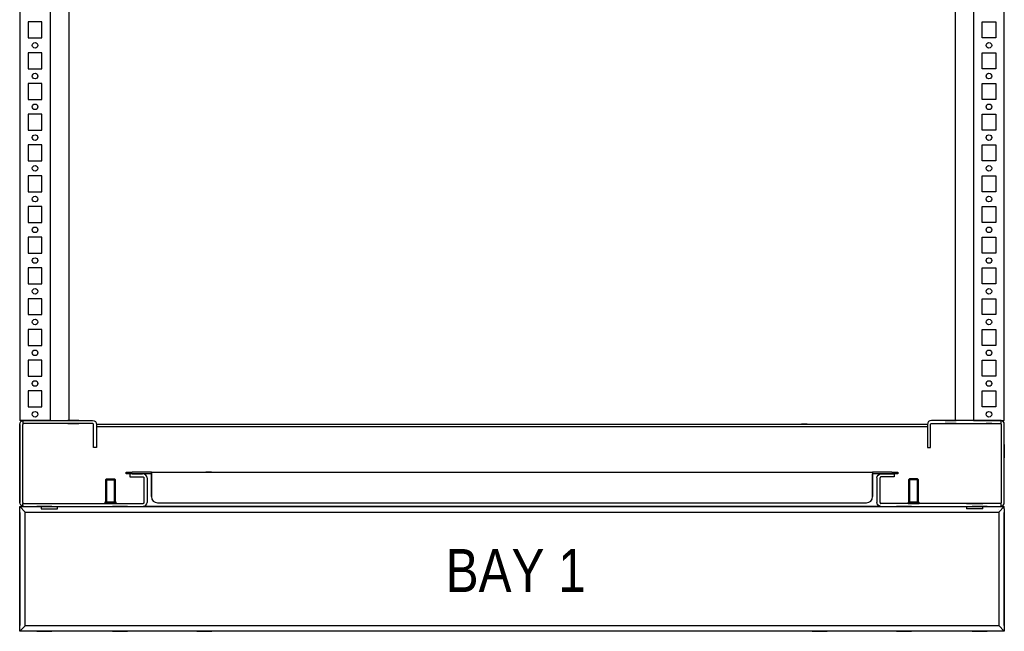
# Model space of a CAD drawing. Header units: inches. Extents: x 481 to 6166, y 980 to 4930.
# Tile 1 of 99: x 737 to 1537, y 1485 to 1983. Entities that reach past the tile are written whole.
import ezdxf
from ezdxf.enums import TextEntityAlignment as Align

# ---------------------------------------------------------------- set-up
doc = ezdxf.new("R2010")
doc.units = ezdxf.units.IN
doc.header["$MEASUREMENT"] = 0
doc.layers.add('1', color=7, linetype='Continuous')
doc.layers.add('10', color=7, linetype='Continuous')
doc.styles.get("Standard").update_dxf_attribs({"font": 'ARIALN.TTF'})

# ---------------------------------------------------------------- blocks, each defined once
blk = doc.blocks.new('VA________________00102', base_point=(1133.8, 1306.57))
at = {"layer": '1'}
for p, q in [((1129.3, 1330.32), (1929.3, 1330.32)), ((1129.3, 1228.82), (1129.3, 1330.32)), ((1133.8, 1325.82), (1129.3, 1330.32)), ((1133.8, 1330.32), (1924.8, 1330.32)), ((1155.3, 1330.32), (1143.3, 1330.32)), ((1155.3, 1330.32), (1143.3, 1330.32)), ((1216.8, 1330.32), (1204.8, 1330.32)), ((1285.3, 1330.32), (1273.3, 1330.32)), ((1285.3, 1330.32), (1273.3, 1330.32)), ((1785.3, 1330.32), (1773.3, 1330.32)), ((1785.3, 1330.32), (1773.3, 1330.32)), ((1853.8, 1330.32), (1841.8, 1330.32)), ((1915.3, 1330.32), (1903.3, 1330.32)), ((1915.3, 1330.32), (1903.3, 1330.32)), ((1924.8, 1325.82), (1929.3, 1330.32)), ((1929.3, 1328.32), (1929.3, 1330.32)), ((1929.3, 1328.32), (1929.3, 1228.82)), ((1129.3, 1233.32), (1129.3, 1325.82)), ((1129.3, 1325.57), (1129.3, 1233.57)), ((1129.3, 1323.07), (1129.3, 1236.07)), ((1133.8, 1325.82), (1924.8, 1325.82)), ((1133.8, 1233.32), (1133.8, 1325.82)), ((1133.8, 1233.57), (1133.8, 1325.57)), ((1924.8, 1327.55), (1924.8, 1327.57)), ((1924.8, 1325.82), (1924.8, 1233.32)), ((1924.8, 1325.57), (1924.8, 1325.82)), ((1924.8, 1325.57), (1924.8, 1233.57)), ((1929.3, 1325.82), (1929.3, 1233.32)), ((1929.3, 1233.57), (1929.3, 1325.57)), ((1929.3, 1236.07), (1929.3, 1323.07)), ((1129.3, 1312.57), (1129.3, 1306.57)), ((1129.3, 1312.57), (1129.3, 1306.57)), ((1929.3, 1306.57), (1929.3, 1312.57)), ((1929.3, 1306.57), (1929.3, 1312.57)), ((1129.3, 1252.57), (1129.3, 1246.57)), ((1129.3, 1252.57), (1129.3, 1246.57)), ((1929.3, 1246.57), (1929.3, 1252.57)), ((1929.3, 1246.57), (1929.3, 1252.57)), ((1133.8, 1233.32), (1129.3, 1228.82)), ((1924.8, 1233.32), (1133.8, 1233.32)), ((1924.8, 1233.57), (1929.3, 1228.82)), ((1929.3, 1228.82), (1129.3, 1228.82)), ((1924.8, 1228.82), (1133.8, 1228.82)), ((1143.3, 1228.82), (1155.3, 1228.82)), ((1143.3, 1228.82), (1155.3, 1228.82)), ((1204.8, 1228.82), (1216.8, 1228.82)), ((1273.3, 1228.82), (1285.3, 1228.82)), ((1273.3, 1228.82), (1285.3, 1228.82)), ((1773.3, 1228.82), (1785.3, 1228.82)), ((1773.3, 1228.82), (1785.3, 1228.82)), ((1841.8, 1228.82), (1853.8, 1228.82)), ((1903.3, 1228.82), (1915.3, 1228.82)), ((1903.3, 1228.82), (1915.3, 1228.82))]:
    blk.add_line(p, q, dxfattribs=at)
blk.add_lwpolyline([(1133.8, 1233.32), (1133.8, 1325.82), (1924.8, 1325.82), (1924.8, 1233.32), (1133.8, 1233.32)], dxfattribs=at)
at = {"layer": '10'}
for p, q in [((1133.8, 1306.57), (1133.8, 1312.57)), ((1133.8, 1306.57), (1133.8, 1312.57)), ((1924.8, 1312.57), (1924.8, 1306.57)), ((1924.8, 1312.57), (1924.8, 1306.57)), ((1133.8, 1246.57), (1133.8, 1252.57)), ((1133.8, 1246.57), (1133.8, 1252.57)), ((1924.8, 1252.57), (1924.8, 1246.57)), ((1924.8, 1252.57), (1924.8, 1246.57))]:
    blk.add_line(p, q, dxfattribs=at)
blk = doc.blocks.new('ENCL_FRONT')
for p, q in [((-400, 2066.5), (-400, 171.5)), ((-375, 171.5), (-375, 2066.5)), ((375, 2066.5), (375, 171.5)), ((400, 171.5), (400, 2066.5)), ((-360, 2061.57), (-360, 171.5)), ((360, 2061.57), (360, 171.5)), ((-382, 495.5), (-393, 495.5)), ((-393, 495.5), (-393, 482.5)), ((-382, 482.5), (-382, 495.5)), ((382, 482.5), (382, 495.5)), ((382, 495.5), (393, 495.5)), ((393, 495.5), (393, 482.5)), ((-393, 482.5), (-382, 482.5)), ((393, 482.5), (382, 482.5)), ((-382, 470.5), (-393, 470.5)), ((-393, 470.5), (-393, 457.5)), ((-382, 457.5), (-382, 470.5)), ((382, 457.5), (382, 470.5)), ((382, 470.5), (393, 470.5)), ((393, 470.5), (393, 457.5)), ((-393, 457.5), (-382, 457.5)), ((393, 457.5), (382, 457.5)), ((-382, 445.5), (-393, 445.5)), ((-393, 445.5), (-393, 432.5)), ((-382, 432.5), (-382, 445.5)), ((382, 432.5), (382, 445.5)), ((382, 445.5), (393, 445.5)), ((393, 445.5), (393, 432.5)), ((-393, 432.5), (-382, 432.5)), ((393, 432.5), (382, 432.5)), ((-382, 420.5), (-393, 420.5)), ((-393, 420.5), (-393, 407.5)), ((-382, 407.5), (-382, 420.5)), ((382, 407.5), (382, 420.5)), ((382, 420.5), (393, 420.5)), ((393, 420.5), (393, 407.5)), ((-393, 407.5), (-382, 407.5)), ((393, 407.5), (382, 407.5)), ((-382, 395.5), (-393, 395.5)), ((-393, 395.5), (-393, 382.5)), ((-382, 382.5), (-382, 395.5)), ((382, 382.5), (382, 395.5)), ((382, 395.5), (393, 395.5)), ((393, 395.5), (393, 382.5)), ((-393, 382.5), (-382, 382.5)), ((393, 382.5), (382, 382.5)), ((-382, 370.5), (-393, 370.5)), ((-393, 370.5), (-393, 357.5)), ((-382, 357.5), (-382, 370.5)), ((382, 357.5), (382, 370.5)), ((382, 370.5), (393, 370.5)), ((393, 370.5), (393, 357.5)), ((-393, 357.5), (-382, 357.5)), ((393, 357.5), (382, 357.5)), ((-382, 345.5), (-393, 345.5)), ((-393, 345.5), (-393, 332.5)), ((-382, 332.5), (-382, 345.5)), ((382, 332.5), (382, 345.5)), ((382, 345.5), (393, 345.5)), ((393, 345.5), (393, 332.5)), ((-393, 332.5), (-382, 332.5)), ((393, 332.5), (382, 332.5)), ((-382, 320.5), (-393, 320.5)), ((-393, 320.5), (-393, 307.5)), ((-382, 307.5), (-382, 320.5)), ((382, 307.5), (382, 320.5)), ((382, 320.5), (393, 320.5)), ((393, 320.5), (393, 307.5)), ((-393, 307.5), (-382, 307.5)), ((393, 307.5), (382, 307.5)), ((-382, 295.5), (-393, 295.5)), ((-393, 295.5), (-393, 282.5)), ((-382, 282.5), (-382, 295.5)), ((382, 282.5), (382, 295.5)), ((382, 295.5), (393, 295.5)), ((393, 295.5), (393, 282.5)), ((-393, 282.5), (-382, 282.5)), ((393, 282.5), (382, 282.5)), ((-382, 270.5), (-393, 270.5)), ((-393, 270.5), (-393, 257.5)), ((-382, 257.5), (-382, 270.5)), ((382, 257.5), (382, 270.5)), ((382, 270.5), (393, 270.5)), ((393, 270.5), (393, 257.5)), ((-393, 257.5), (-382, 257.5)), ((393, 257.5), (382, 257.5)), ((-382, 245.5), (-393, 245.5)), ((-393, 245.5), (-393, 232.5)), ((-382, 232.5), (-382, 245.5)), ((382, 232.5), (382, 245.5)), ((382, 245.5), (393, 245.5)), ((393, 245.5), (393, 232.5)), ((-393, 232.5), (-382, 232.5)), ((393, 232.5), (382, 232.5)), ((-382, 220.5), (-393, 220.5)), ((-393, 220.5), (-393, 207.5)), ((-382, 207.5), (-382, 220.5)), ((382, 207.5), (382, 220.5)), ((382, 220.5), (393, 220.5)), ((393, 220.5), (393, 207.5)), ((-393, 207.5), (-382, 207.5)), ((393, 207.5), (382, 207.5)), ((-393, 195.5), (-393, 182.5)), ((-382, 195.5), (-393, 195.5)), ((-382, 182.5), (-382, 195.5)), ((382, 182.5), (382, 195.5)), ((382, 195.5), (393, 195.5)), ((393, 195.5), (393, 182.5)), ((-393, 182.5), (-382, 182.5)), ((393, 182.5), (382, 182.5)), ((-375, 171.5), (-400, 171.5)), ((-400, 168.2), (-399.75, 169.46)), ((-400, 168.2), (-400, 104.8)), ((-399.75, 169.46), (-399.03, 170.53)), ((-399.03, 170.53), (-397.96, 171.25)), ((-397.96, 171.25), (-397.5, 171.34)), ((-397.53, 171.5), (-397.5, 171.5)), ((-397.5, 171.5), (-396.7, 171.5)), ((-397.5, 171.5), (-396.7, 171.5)), ((-397.5, 171.5), (-397.5, 169)), ((-358.5, 169), (-397.5, 169)), ((-397.44, 168.51), (-397.5, 168.2)), ((-397.5, 167.83), (-397.5, 168.2)), ((-397.27, 168.77), (-397.44, 168.51)), ((-397.01, 168.94), (-397.27, 168.77)), ((-396.7, 169), (-397.01, 168.94)), ((-396.7, 171.5), (-382.92, 171.5)), ((-382, 171.5), (-393, 171.5)), ((-385.25, 171.5), (-389.75, 171.5)), ((-382.92, 171.5), (-358.5, 171.5)), ((-352, 171.5), (-361, 171.5)), ((-361, 169), (-352, 169)), ((-358.5, 171.5), (-340.8, 171.5)), ((-340.8, 169), (-358.5, 169)), ((-340.8, 171.5), (-339.54, 171.25)), ((-340.49, 168.94), (-340.8, 169)), ((-340.23, 168.77), (-340.49, 168.94)), ((-340.06, 168.51), (-340.23, 168.77)), ((-340, 168.2), (-340.06, 168.51)), ((-340, 153.1), (-340, 168.2)), ((-339.54, 171.25), (-338.47, 170.53)), ((-338.47, 170.53), (-337.75, 169.46)), ((-337.75, 169.46), (-337.5, 168.2)), ((-337.5, 168.43), (337.5, 168.43)), ((-337.5, 168.2), (-337.5, 153.1)), ((231.55, 168.43), (231.55, 168.43)), ((239.8, 168.43), (235.3, 168.43)), ((235.3, 168.43), (235.3, 168.43)), ((239.8, 168.43), (239.8, 168.43)), ((243.55, 168.43), (243.55, 168.43)), ((337.75, 169.46), (337.5, 168.2)), ((337.5, 168.2), (337.5, 153.1)), ((338.47, 170.53), (337.75, 169.46)), ((339.54, 171.25), (338.47, 170.53)), ((340.8, 171.5), (339.54, 171.25)), ((340, 168.2), (340.06, 168.51)), ((340, 153.1), (340, 168.2)), ((340.06, 168.51), (340.23, 168.77)), ((340.23, 168.77), (340.49, 168.94)), ((340.49, 168.94), (340.8, 169)), ((358.5, 171.5), (340.8, 171.5)), ((340.8, 169), (358.5, 169)), ((352, 171.5), (361, 171.5)), ((361, 169), (352, 169)), ((382.92, 171.5), (358.5, 171.5)), ((358.5, 169), (382.92, 169)), ((375, 171.5), (400, 171.5)), ((375.23, 171.5), (375, 171.5)), ((375.88, 171.5), (375.23, 171.5)), ((376.85, 171.5), (375.88, 171.5)), ((378, 171.5), (376.85, 171.5)), ((393, 171.5), (382, 171.5)), ((382, 169), (393, 169)), ((396.7, 171.5), (382.92, 171.5)), ((382.92, 169), (396.7, 169)), ((385.25, 171.5), (389.75, 171.5)), ((389.75, 169), (385.25, 169)), ((397.5, 171.5), (396.7, 171.5)), ((397.5, 171.5), (396.7, 171.5)), ((396.7, 169), (397.01, 168.94)), ((396.7, 169), (397.5, 169)), ((397.01, 168.94), (397.27, 168.77)), ((397.27, 168.77), (397.44, 168.51)), ((397.44, 168.51), (397.5, 168.2)), ((397.5, 169), (397.5, 171.5)), ((397.96, 171.25), (397.5, 171.34)), ((397.5, 168.2), (397.5, 167.83)), ((399.03, 170.53), (397.96, 171.25)), ((399.75, 169.46), (399.03, 170.53)), ((400, 168.2), (399.75, 169.46)), ((400, 104.8), (400, 168.2)), ((-400, 105.16), (-400, 167.83)), ((-397.5, 104.8), (-397.47, 167.83)), ((-397.49, 167.83), (-397.5, 167.83)), ((-397.47, 167.83), (-397.49, 167.83)), ((-337.5, 166.43), (337.5, 166.43)), ((235.3, 166.43), (239.8, 166.43)), ((397.5, 167.83), (397.5, 105.16)), ((400, 105.16), (400, 167.83)), ((-340, 149.5), (-340, 153.1)), ((-337.5, 153.1), (-337.5, 149.5)), ((337.5, 153.1), (337.5, 149.5)), ((340, 149.5), (340, 153.1)), ((-400, 152), (-400, 141)), ((-337.5, 149.5), (-340, 149.5)), ((337.5, 149.5), (340, 149.5)), ((400, 152), (400, 141)), ((-313.5, 128), (-313.5, 129.5)), ((-313.5, 129.5), (-308.5, 129.5)), ((-293, 129.5), (-308.5, 129.5)), ((-302.5, 128), (-302.5, 128)), ((-302.5, 128), (-302.5, 128)), ((-293, 128), (-293, 129.5)), ((-293, 129.5), (-293, 129.23)), ((-293, 129.5), (293, 129.5)), ((-293, 129.23), (-293, 128.47)), ((-293, 128.47), (-293, 127.34)), ((-293, 128.47), (-293, 128)), ((-293, 127.88), (-293, 128.04)), ((-293, 128), (-293, 128.04)), ((-293, 128), (-293, 128)), ((-244.25, 129.5), (-248.75, 129.5)), ((293, 129.5), (293, 129.23)), ((293, 129.5), (293, 128)), ((308.5, 129.5), (293, 129.5)), ((293, 129.23), (293, 128.47)), ((293, 128.47), (293, 127.34)), ((293, 128.47), (293, 128)), ((293, 127.88), (293, 128.04)), ((293, 128.04), (293, 128)), ((293, 128), (293, 128)), ((308.5, 129.5), (313.5, 129.5)), ((313.5, 129.5), (313.5, 128)), ((-329.48, 124), (-330.25, 123.23)), ((-330.25, 123.23), (-322.25, 123.23)), ((-330.25, 123.23), (-330.25, 105)), ((-329.48, 124), (-329.48, 105)), ((-329.48, 124), (-323.02, 124)), ((-323.02, 105), (-323.02, 124)), ((-322.25, 123.23), (-323.02, 124)), ((-322.25, 105), (-322.25, 123.23)), ((-308.5, 128), (-313.5, 128)), ((-306.38, 128), (-310.5, 128)), ((-306.38, 128), (-310.5, 128)), ((-310.5, 128), (-310.5, 125.5)), ((-310.5, 125.5), (-306.38, 125.5)), ((-293, 128), (-308.5, 128)), ((-308.5, 128), (-302.5, 128)), ((-308.5, 128), (-302.5, 128)), ((-303.25, 128), (-307.75, 128)), ((-303.25, 128), (-307.75, 128)), ((-307.75, 125.5), (-303.25, 125.5)), ((-299.8, 128), (-306.38, 128)), ((-299.8, 128), (-306.38, 128)), ((-306.38, 125.5), (-299.8, 125.5)), ((-306.14, 128), (-300.29, 128)), ((-306.14, 128), (-300.29, 128)), ((-293, 128), (-300.29, 128)), ((-298.54, 127.75), (-299.8, 128)), ((-299.8, 125.5), (-299.49, 125.44)), ((-299.49, 125.44), (-299.23, 125.27)), ((-299.23, 125.27), (-299.06, 125.01)), ((-299.06, 125.01), (-299, 124.7)), ((-299, 104.8), (-299, 124.7)), ((-297.47, 127.03), (-298.54, 127.75)), ((-296.75, 125.96), (-297.47, 127.03)), ((-296.5, 124.7), (-296.75, 125.96)), ((-293, 128), (-296.5, 128)), ((-296.5, 124.7), (-296.5, 104.8)), ((-293, 127.85), (-293, 128)), ((-293, 127.44), (-293, 127.88)), ((-293, 127.41), (-293, 127.85)), ((-293, 126.79), (-293, 127.44)), ((-293, 126.77), (-293, 127.41)), ((-293, 127.34), (-293, 126)), ((-293, 126.02), (-293, 126.79)), ((-293, 126), (-293, 126.77)), ((-293, 109.52), (-293, 126.02)), ((-293, 126), (-293, 126.02)), ((-293, 126), (-293, 109.5)), ((296.45, 128), (293, 128)), ((300.29, 128), (293, 128)), ((293, 127.85), (293, 128)), ((308.5, 128), (293, 128)), ((293, 127.44), (293, 127.88)), ((293, 127.41), (293, 127.85)), ((293, 126.79), (293, 127.44)), ((293, 126.77), (293, 127.41)), ((293, 127.34), (293, 126)), ((293, 126.02), (293, 126.79)), ((293, 126), (293, 126.77)), ((293, 109.52), (293, 126.02)), ((293, 126), (293, 126.02)), ((293, 126), (293, 109.5)), ((296.5, 124.7), (296.75, 125.96)), ((296.5, 124.7), (296.5, 104.8)), ((296.75, 125.96), (297.47, 127.03)), ((297.47, 127.03), (298.54, 127.75)), ((298.54, 127.75), (299.8, 128)), ((299.06, 125.01), (299, 124.7)), ((299, 104.8), (299, 124.7)), ((299.23, 125.27), (299.06, 125.01)), ((299.49, 125.44), (299.23, 125.27)), ((299.8, 125.5), (299.49, 125.44)), ((299.8, 128), (306.38, 128)), ((299.8, 128), (306.38, 128)), ((306.38, 125.5), (299.8, 125.5)), ((300.29, 128), (306.14, 128)), ((300.29, 128), (306.14, 128)), ((302.5, 128), (308.5, 128)), ((302.5, 128), (308.5, 128)), ((303.25, 128), (310.5, 128)), ((303.25, 128), (307.75, 128)), ((303.25, 128), (307.75, 128)), ((307.75, 125.5), (303.25, 125.5)), ((306.38, 128), (310.5, 128)), ((310.5, 125.5), (306.38, 125.5)), ((313.5, 128), (308.5, 128)), ((310.5, 128), (310.5, 125.5)), ((323.02, 124), (322.25, 123.23)), ((330.25, 123.23), (322.25, 123.23)), ((322.25, 123.23), (322.25, 105)), ((323.02, 124), (323.02, 105)), ((329.48, 124), (323.02, 124)), ((329.48, 105), (329.48, 124)), ((330.25, 123.23), (329.48, 124)), ((330.25, 105), (330.25, 123.23)), ((-399.75, 103.54), (-400, 104.8)), ((-397.5, 104.8), (-397.44, 104.49)), ((-397.44, 104.49), (-397.27, 104.23)), ((-397.27, 104.23), (-397.01, 104.06)), ((-397.01, 104.06), (-396.7, 104)), ((-330.75, 105), (-330.75, 104)), ((-321.75, 105), (-330.75, 105)), ((-330.25, 105), (-322.25, 105)), ((-323.02, 105), (-329.48, 105)), ((-321.75, 104), (-321.75, 105)), ((-299.49, 104.06), (-299.8, 104)), ((-299.23, 104.23), (-299.49, 104.06)), ((-299.06, 104.49), (-299.23, 104.23)), ((-299, 104.8), (-299.06, 104.49)), ((-296.75, 103.54), (-296.5, 104.8)), ((-293, 109.52), (-293, 109.5)), ((-288, 104.5), (288, 104.5)), ((293, 109.5), (293, 109.52)), ((296.75, 103.54), (296.5, 104.8)), ((299, 104.8), (299.06, 104.49)), ((299.06, 104.49), (299.23, 104.23)), ((299.23, 104.23), (299.49, 104.06)), ((299.49, 104.06), (299.8, 104)), ((321.75, 105), (321.75, 104)), ((321.75, 105), (330.75, 105)), ((330.25, 105), (322.25, 105)), ((323.02, 105), (329.48, 105)), ((330.75, 104), (330.75, 105)), ((357.9, 104.12), (357.9, 104)), ((397.01, 104.06), (396.7, 104)), ((397.27, 104.23), (397.01, 104.06)), ((397.44, 104.49), (397.27, 104.23)), ((397.5, 104.8), (397.44, 104.49)), ((397.5, 105.16), (397.5, 104.8)), ((399.75, 103.54), (400, 104.8)), ((-399.03, 102.47), (-399.75, 103.54)), ((-397.96, 101.75), (-399.03, 102.47)), ((-397.5, 101.66), (-397.96, 101.75)), ((-397.5, 101.5), (-397.5, 104)), ((-397.5, 104), (-396.7, 104)), ((-397.5, 101.5), (-299.8, 101.5)), ((-396.7, 101.5), (-397.5, 101.5)), ((-396.7, 104), (-299.8, 104)), ((-382.66, 101.5), (-382.66, 99.5)), ((-382.66, 99.5), (-369.34, 99.5)), ((-369.34, 99.5), (-369.34, 101.5)), ((-334.3, 101.5), (-334.3, 101.5)), ((-334.3, 101.43), (-334.3, 101.43)), ((-330.8, 104), (-320.2, 104)), ((-326.25, 104), (-327.36, 104)), ((-325.65, 104), (-326.85, 104)), ((-325.14, 104), (-326.25, 104)), ((-325.7, 101.5), (-325.7, 101.5)), ((-325.7, 101.43), (-325.7, 101.43)), ((-312.7, 101.5), (-312.7, 101.5)), ((-312.7, 101.5), (-312.7, 101.5)), ((-299.8, 101.5), (-298.54, 101.75)), ((299.8, 101.5), (-299.8, 101.5)), ((-298.54, 101.75), (-297.47, 102.47)), ((-297.47, 102.47), (-296.75, 103.54)), ((297.47, 102.47), (296.75, 103.54)), ((298.54, 101.75), (297.47, 102.47)), ((299.8, 101.5), (298.54, 101.75)), ((325.5, 104), (299.8, 104)), ((299.8, 101.5), (396.7, 101.5)), ((330.8, 104), (320.2, 104)), ((321.75, 104), (330.75, 104)), ((325.14, 104), (326.25, 104)), ((334.5, 104), (325.5, 104)), ((325.65, 104), (326.85, 104)), ((326.25, 104), (327.36, 104)), ((360, 104), (334.5, 104)), ((382.92, 104), (360, 104)), ((369.34, 104), (382.66, 104)), ((369.34, 101.5), (369.34, 99.5)), ((382.66, 99.5), (369.34, 99.5)), ((382.66, 99.5), (382.66, 101.5)), ((396.7, 104), (382.92, 104)), ((397.5, 104), (396.7, 104)), ((396.7, 101.5), (397.5, 101.5)), ((396.7, 101.5), (397.5, 101.5)), ((397.5, 101.5), (397.5, 104)), ((397.5, 101.66), (397.96, 101.75)), ((397.96, 101.75), (399.03, 102.47)), ((399.03, 102.47), (399.75, 103.54))]:
    blk.add_line(p, q)
for centre in [(-387.5, 476.5), (387.5, 476.5), (-387.5, 451.5), (387.5, 451.5), (-387.5, 426.5), (387.5, 426.5), (-387.5, 401.5), (387.5, 401.5), (-387.5, 376.5), (387.5, 376.5), (-387.5, 351.5), (387.5, 351.5), (-387.5, 326.5), (387.5, 326.5), (-387.5, 301.5), (387.5, 301.5), (-387.5, 276.5), (387.5, 276.5), (-387.5, 251.5), (387.5, 251.5), (-387.5, 226.5), (387.5, 226.5), (-387.5, 201.5), (387.5, 201.5), (-387.5, 176.5), (387.5, 176.5)]:
    blk.add_circle(centre, 2.25)
for centre, start, end in [((-288, 109.5), 180, 270), ((288, 109.5), 270, 0)]:
    blk.add_arc(centre, 5, start, end)
blk.add_blockref('VA________________00102', (-395.5, 77.75))

msp = doc.modelspace()

# ---------------------------------------------------------------- block references
msp.add_blockref('ENCL_FRONT', (1136.808, 1485.47))

# ---------------------------------------------------------------- texts
msp.add_text('BAY 1', height=35).set_placement((1139.767, 1517.406), align=Align.CENTER)

doc.saveas('drawing.dxf')
